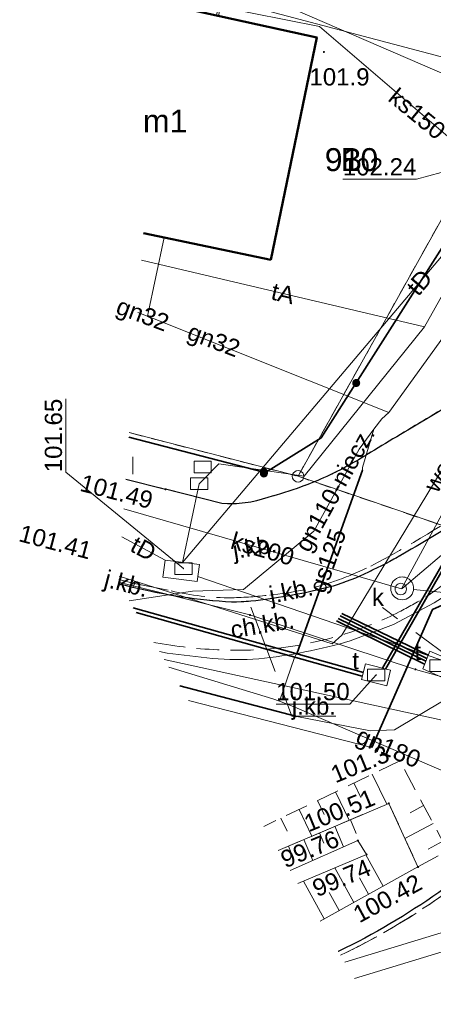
# Model space of a CAD drawing. Extents: x 6447898 to 6448503, y 5806748 to 5807122.
# Tile 7 of 50: x 6447898 to 6447916, y 5806909 to 5806952. Entities that reach past the tile are written whole.
import ezdxf
from ezdxf.enums import TextEntityAlignment as Align

# ---------------------------------------------------------------- set-up
doc = ezdxf.new("R2010")
doc.units = 0
doc.header["$PDSIZE"] = 0.75
for name, pattern in [('PRZER1-1', [2, 1, -1]), ('PRZER2-1', [3, 2, -1]), ('PRZER3-1', [4, 3, -1])]:
    doc.linetypes.add(name, pattern=pattern)
doc.layers.get('0').update_dxf_attribs({"linetype": 'CONTINUOUS', "lineweight": 13})
for name, color, linetype, lineweight in [('GEPPGD', 7, 'CONTINUOUS', 18), ('GESBZO', 1, 'CONTINUOUS', 50), ('GESBZO_O', 1, 'CONTINUOUS', 50), ('GESDZI', 7, 'CONTINUOUS', 18), ('GESDZI_O', 7, 'CONTINUOUS', 18), ('GESUZY', 3, 'PRZER1-1', 18), ('GESUZY_O', 3, 'PRZER1-1', 18), ('GSLKBA', 7, 'BARIERA_DROG_500', 18), ('GSLKOG', 7, 'CONTINUOUS', 35), ('GSLKRW', 7, 'CONTINUOUS', 25), ('GSPWPN', 42, 'CONTINUOUS', 13), ('GSPWPN_O', 42, 'CONTINUOUS', 13), ('GSPWPS', 7, 'CONTINUOUS', 13), ('GSPWPS_O', 7, 'CONTINUOUS', 13), ('GSSKOA', 7, 'PRZER3-1', 18), ('GSSKOA_O', 7, 'PRZER3-1', 18), ('GSSKOD', 7, 'PRZER2-1', 18), ('GSSKOD_O', 7, 'PRZER2-1', 18), ('GSSUTR', 7, 'PRZER2-1', 18), ('GSSZSN', 7, 'PRZER2-1', 18), ('GSSZSU', 7, 'CONTINUOUS', 18), ('GULEPR', 240, 'CONTINUOUS', 18), ('GULGPR', 2, 'CONTINUOUS', 18), ('GULGPR_O', 2, 'CONTINUOUS', 18), ('GULKPR', 32, 'CONTINUOUS', 18), ('GULKPR_O', 32, 'CONTINUOUS', 18), ('GULLOB', 7, 'CONTINUOUS', 35), ('GULTPR', 30, 'CONTINUOUS', 18), ('GULTPR_O', 30, 'CONTINUOUS', 18), ('GULWPR', 5, 'CONTINUOUS', 18), ('GULWPR_O', 5, 'CONTINUOUS', 18), ('GUPIKP', 7, 'CONTINUOUS', 18), ('GUPIWZ', 7, 'CONTINUOUS', 18), ('GUPIWZ_O', 7, 'CONTINUOUS', 18), ('GUPPRZ', 7, 'CONTINUOUS', 18), ('GUPPRZ_O', 7, 'CONTINUOUS', 18), ('GUSIKP', 7, 'CONTINUOUS', 18)]:
    doc.layers.add(name, color=color, linetype=linetype, lineweight=lineweight)
doc.styles.add('GEO-INFO', font='arial.ttf')
doc.linetypes.add('BARIERA_DROG_500', pattern='A,6.3,-0.0875,[133,gi.shx,S=0.35,R=0,X=-0.0875,Y=0],0,-0.6125', length=7)

# ---------------------------------------------------------------- blocks, each defined once
blk = doc.blocks.new('EPPGN')
blk.add_hatch(color=0).paths.add_polyline_path([(0, -0.09), (0.027812, -0.085595), (0.052901, -0.072812), (0.072812, -0.052901), (0.085595, -0.027812), (0.09, 0), (0.085595, 0.027812), (0.072812, 0.052901), (0.052901, 0.072812), (0.027812, 0.085595), (0, 0.09), (-0.027812, 0.085595), (-0.052901, 0.072812), (-0.072812, 0.052901), (-0.085595, 0.027812), (-0.09, 0), (-0.085595, -0.027812), (-0.072812, -0.052901), (-0.052901, -0.072812), (-0.027812, -0.085595)])
blk = doc.blocks.new('POINT')
at = {"color": 0}
blk.add_point((0, 0), dxfattribs=at)
blk = doc.blocks.new('KOLO')
blk.add_hatch(color=0).paths.add_polyline_path([(-0.5, 0), (-0.482963, -0.12941), (-0.433013, -0.25), (-0.353553, -0.353553), (-0.25, -0.433013), (-0.12941, -0.482963), (0, -0.5), (0.12941, -0.482963), (0.25, -0.433013), (0.353553, -0.353553), (0.433013, -0.25), (0.482963, -0.12941), (0.5, 0), (0.482963, 0.12941), (0.433013, 0.25), (0.353553, 0.353553), (0.25, 0.433013), (0.12941, 0.482963), (0, 0.5), (-0.12941, 0.482963), (-0.25, 0.433013), (-0.353553, 0.353553), (-0.433013, 0.25), (-0.482963, 0.12941)])
blk = doc.blocks.new('OKRAG_PELNY')
at = {"color": 0}
blk.add_lwpolyline([(0, 0.5), (0.12941, 0.482963), (0.25, 0.433013), (0.353553, 0.353553), (0.433013, 0.25), (0.482963, 0.12941), (0.5, 0), (0.482963, -0.12941), (0.433013, -0.25), (0.353553, -0.353553), (0.25, -0.433013), (0.12941, -0.482963), (0, -0.5), (-0.12941, -0.482963), (-0.25, -0.433013), (-0.353553, -0.353553), (-0.433013, -0.25), (-0.482963, -0.12941), (-0.5, 0), (-0.482963, 0.12941), (-0.433013, 0.25), (-0.353553, 0.353553), (-0.25, 0.433013), (-0.12941, 0.482963)], close=True, dxfattribs=at)
blk = doc.blocks.new('PROSTOKAT1_5-1_PELNY')
at = {"color": 0}
blk.add_lwpolyline([(0.75, -0.5), (-0.75, -0.5), (-0.75, 0.5), (0.75, 0.5)], close=True, dxfattribs=at)
blk = doc.blocks.new('EPPGS')
at = {"color": 0}
blk.add_lwpolyline([(0, 0.5), (0.154508, 0.475528), (0.293893, 0.404508), (0.404508, 0.293893), (0.475528, 0.154508), (0.5, 0), (0.475528, -0.154508), (0.404508, -0.293893), (0.293893, -0.404508), (0.154508, -0.475528), (0, -0.5), (-0.154508, -0.475528), (-0.293893, -0.404508), (-0.404508, -0.293893), (-0.475528, -0.154508), (-0.5, 0), (-0.475528, 0.154508), (-0.404508, 0.293893), (-0.293893, 0.404508), (-0.154508, 0.475528)], close=True, dxfattribs=at)

msp = doc.modelspace()

# ---------------------------------------------------------------- hatches: boundary and pattern name
at = {"layer": 'GSSUTR'}
h = msp.add_hatch(dxfattribs=at)
h.set_pattern_fill('PTTU04', color=256, scale=0.5, style=0)
h.set_pattern_definition([(90, (6440000, 5800000), (-2.5, 2.5), [0.75, -4.25]), (90, (6440000.5, 5800000), (-2.5, 2.5), [0.75, -4.25])])
h.paths.add_polyline_path([(6447902.841, 5806934.288), (6447902.697, 5806932.281), (6447904.42, 5806931.84), (6447904.79, 5806933.8)], flags=0)

# ---------------------------------------------------------------- linework, layer by layer
at = {"layer": 'GESBZO', "elevation": 10.18}
for points in [[(6447909.004, 5806941.835), (6447911.02, 5806951.529), (6447904.183, 5806953.022)], [(6447903.465, 5806942.991), (6447909.004, 5806941.835)]]:
    msp.add_lwpolyline(points, dxfattribs=at)
at = {"layer": 'GESDZI', "elevation": 10.22}
for points in [[(6447931.409, 5807121.58), (6447931.023, 5807107.268), (6447930.473, 5807087.03), (6447929.923, 5807066.761), (6447929.353, 5807046.463), (6447929.253, 5807042.383), (6447928.723, 5807022.695), (6447928.545, 5807016.098), (6447928.123, 5807000.496), (6447927.626, 5806981.92), (6447927.483, 5806976.918), (6447923.456, 5806959.369), (6447922.204, 5806953.91), (6447910.195, 5806932.402), (6447974.881, 5806910.343), (6447949.97, 5806954.35), (6447947.76, 5806958.22), (6447945.952, 5806961.309), (6447943.57, 5806972.007), (6447947.144, 5807106.691), (6447947.232, 5807111.508), (6447947.452, 5807118.377), (6447947.534, 5807120.909)], [(6447902.842, 5806934.305), (6447910.195, 5806932.402), (6447922.204, 5806953.91)], [(6447902.375, 5806927.785), (6447908.1, 5806926.36), (6447915.31, 5806923.99), (6447945.82, 5806915.54), (6447966.55, 5806901.71), (6447998.57, 5806868.616), (6447986.863, 5806889.257), (6447975.461, 5806909.323), (6447974.881, 5806910.343), (6447910.195, 5806932.402), (6447902.842, 5806934.305)], [(6447902.375, 5806927.785), (6447908.1, 5806926.36), (6447915.31, 5806923.99), (6447945.82, 5806915.54), (6447966.55, 5806901.71), (6447998.57, 5806868.616)]]:
    msp.add_lwpolyline(points, dxfattribs=at)
at = {"layer": 'GESUZY', "ltscale": 0.5, "elevation": 10.08}
for points in [[(6447928.123, 5807000.496), (6447927.626, 5806981.92), (6447927.483, 5806976.918), (6447923.456, 5806959.369), (6447922.204, 5806953.91), (6447910.195, 5806932.402), (6447974.881, 5806910.343), (6447949.97, 5806954.35), (6447947.76, 5806958.22), (6447945.952, 5806961.309), (6447943.57, 5806972.007), (6447944.025, 5806989.131)], [(6447902.842, 5806934.305), (6447910.195, 5806932.402), (6447922.204, 5806953.91), (6447904.498, 5806957.422)], [(6447914.408, 5806907.57), (6447938.603, 5806899.044), (6447954.122, 5806889.875), (6447972.271, 5806873.906), (6447982.121, 5806861.587), (6448001.07, 5806864.206), (6447998.57, 5806868.616), (6447986.863, 5806889.257), (6447975.461, 5806909.323), (6447974.881, 5806910.343), (6447910.195, 5806932.402), (6447902.842, 5806934.305)]]:
    msp.add_lwpolyline(points, dxfattribs=at)
at = {"layer": 'GSLKBA', "ltscale": 0.5, "elevation": 10.18}
msp.add_lwpolyline([(6447904.154, 5806924.766), (6447904.49, 5806924.7), (6447906.47, 5806924.46, 0.037818), (6447908.48, 5806924.45, 0.045812), (6447912.47, 5806925.23), (6447914.35, 5806925.95), (6447916.13, 5806926.89), (6447919.5, 5806929.04, -0.320185), (6447923.44, 5806929.06)], format="xyb", dxfattribs=at)
at = {"layer": 'GSLKOG', "elevation": 10.18}
for points in [[(6447908.707, 5806932.524), (6447911.207, 5806934.074), (6447919.27, 5806946.76), (6447918.74, 5806947.7)], [(6447902.828, 5806934.112), (6447908.71, 5806932.59)]]:
    msp.add_lwpolyline(points, dxfattribs=at)
at = {"layer": 'GSLKRW', "elevation": 10.18}
for points in [[(6447923.59, 5806938.24, 0.021514), (6447921.67, 5806937.8, 0.052402), (6447919.67, 5806937.15, 0.008757), (6447918.51, 5806936.54, -0.000568), (6447915.95, 5806935, -0.00081), (6447913.36, 5806933.45, -0.015464), (6447912.47, 5806932.92, -0.023583), (6447911.3, 5806932.33, -0.015291), (6447910.33, 5806931.94, -0.021381), (6447908.88, 5806931.48, -0.108293), (6447906.87, 5806931.22), (6447904.42, 5806931.84)], [(6447921.87, 5806932.16, 0.090017), (6447920.13, 5806932.04, 0.026523), (6447918.31, 5806931.26, -0.025718), (6447914.91, 5806929.1, -0.024367), (6447913.46, 5806928.32, -0.034733), (6447911.9, 5806927.67, -0.036302), (6447908.98, 5806927.07, -0.038899), (6447907.3, 5806926.92, -0.04609), (6447903, 5806927.56)], [(6447929.03, 5806932.1), (6447927.18, 5806927.44), (6447925.24, 5806923.91), (6447924.72, 5806923.06), (6447923.07, 5806920.7, -0.035927), (6447920.42, 5806917.65, -0.038092), (6447916.58, 5806914.45, -0.040113), (6447912.26, 5806911.85), (6447911.949, 5806911.695)]]:
    msp.add_lwpolyline(points, format="xyb", dxfattribs=at)
for points in [[(6447902.697, 5806932.281), (6447904.42, 5806931.84)], [(6447903, 5806927.56), (6447902.394, 5806927.718)]]:
    msp.add_lwpolyline(points, dxfattribs=at)
at = {"layer": 'GSSKOA', "ltscale": 0.5, "elevation": 10.18}
for points in [[(6447912.045, 5806911.532), (6447912.29, 5806911.65, 0.015444), (6447913.92, 5806912.51, 0.024732), (6447916.66, 5806914.27, 0.044964), (6447920.56, 5806917.54, 0.056969), (6447925.38, 5806923.8), (6447927.34, 5806927.35, 0.051426), (6447930.02, 5806934.95, 0.034314), (6447931.58, 5806942.86), (6447932.07, 5806946.84), (6447932.35, 5806949.88), (6447932.64, 5806953.91), (6447932.79, 5806957.91), (6447932.89, 5806960.94), (6447933.09, 5806966.9), (6447933.28, 5806970.99), (6447933.93, 5806985.88), (6447933.79, 5806985.883), (6447933.89, 5806987.86)], [(6447911.947, 5806911.697), (6447912.26, 5806911.85, 0.038424), (6447916.58, 5806914.45, 0.080534), (6447923.07, 5806920.7), (6447924.72, 5806923.06), (6447925.24, 5806923.91), (6447927.18, 5806927.44), (6447929.03, 5806932.1), (6447929.87, 5806935.03), (6447930.76, 5806938.92), (6447931.22, 5806941.54), (6447931.42, 5806942.92), (6447931.9, 5806946.91), (6447932.2, 5806949.9), (6447932.46, 5806953.92)], [(6447932.64, 5806953.91), (6447932.35, 5806949.88), (6447932.07, 5806946.84), (6447931.58, 5806942.86, -0.034314), (6447930.02, 5806934.95), (6447929.19, 5806932.01), (6447927.34, 5806927.35), (6447925.38, 5806923.8, -0.027851), (6447923.2, 5806920.6, -0.035678), (6447920.56, 5806917.54, -0.038687), (6447916.66, 5806914.27, -0.042766), (6447912.29, 5806911.65), (6447912.046, 5806911.532)], [(6447918.51, 5806936.54), (6447915.95, 5806935), (6447913.36, 5806933.45, -0.015464), (6447912.47, 5806932.92, -0.023583), (6447911.3, 5806932.33, -0.015291), (6447910.33, 5806931.94, -0.021381), (6447908.88, 5806931.48, -0.108293), (6447906.87, 5806931.22), (6447904.42, 5806931.84)], [(6447902.384, 5806927.909), (6447903.07, 5806927.73), (6447904.66, 5806927.41, 0.05728), (6447907.31, 5806927.11, 0.024789), (6447908.96, 5806927.23, 0.058762), (6447911.79, 5806927.83, 0.027081), (6447913.37, 5806928.49, 0.031723), (6447918.2, 5806931.43)]]:
    msp.add_lwpolyline(points, format="xyb", dxfattribs=at)
for points in [[(6447904.42, 5806931.84), (6447902.697, 5806932.281)], [(6447902.384, 5806927.909), (6447903.07, 5806927.73), (6447903, 5806927.56)], [(6447903, 5806927.56), (6447902.394, 5806927.718)]]:
    msp.add_lwpolyline(points, dxfattribs=at)
msp.add_lwpolyline([(6447903.07, 5806927.73), (6447904.66, 5806927.41, 0.05728), (6447907.31, 5806927.11, 0.024789), (6447908.96, 5806927.23, 0.058762), (6447911.79, 5806927.83, 0.027081), (6447913.37, 5806928.49, 0.031723), (6447918.2, 5806931.43), (6447920.05, 5806932.25), (6447920.13, 5806932.04, 0.026523), (6447918.31, 5806931.26, -0.025718), (6447914.91, 5806929.1, -0.024367), (6447913.46, 5806928.32, -0.034733), (6447911.9, 5806927.67, -0.036302), (6447908.98, 5806927.07, -0.038899), (6447907.3, 5806926.92, -0.04609), (6447903, 5806927.56)], format="xyb", close=True, dxfattribs=at)
at = {"layer": 'GSSKOA_O', "elevation": 10.8, "flags": 128}
msp.add_lwpolyline([(6447911.848, 5806921.951), (6447909.927, 5806921.951), (6447907.998, 5806927.075)], dxfattribs=at)
at = {"layer": 'GSSKOD', "ltscale": 0.5, "elevation": 10.18}
msp.add_lwpolyline([(6447903.915, 5806925.167), (6447904.28, 5806925.1, 0.039115), (6447907.25, 5806924.83, 0.032694), (6447909.25, 5806924.91, 0.052705), (6447912.45, 5806925.6, 0.035607), (6447914.6, 5806926.49, 0.007062), (6447915.76, 5806927.13, -0.038255), (6447919.15, 5806929.26, -0.12085), (6447920.54, 5806929.94, -0.048126), (6447921.4, 5806930.01, -0.147359), (6447923.08, 5806929.56), (6447924.17, 5806931.34, 0.062957), (6447922.96, 5806931.92, 0.143769), (6447920.13, 5806932.04, 0.026523), (6447918.31, 5806931.26, -0.025718), (6447914.91, 5806929.1, -0.024367), (6447913.46, 5806928.32, -0.034733), (6447911.9, 5806927.67, -0.036302), (6447908.98, 5806927.07, -0.038899), (6447907.3, 5806926.92, -0.04609), (6447903, 5806927.56), (6447902.394, 5806927.718)], format="xyb", dxfattribs=at)
at = {"layer": 'GSSKOD_O', "elevation": 10.8, "flags": 128}
msp.add_lwpolyline([(6447919.898, 5806924.28), (6447917.104, 5806924.28), (6447913.869, 5806926.681)], dxfattribs=at)
at = {"layer": 'GSSUTR', "ltscale": 0.5, "elevation": 10.1}
msp.add_lwpolyline([(6447902.697, 5806932.281), (6447904.42, 5806931.84)], dxfattribs=at)
at = {"layer": 'GSSZSN', "ltscale": 0.5, "elevation": 10.06}
for points in [[(6447916.71, 5806916.1), (6447914.63, 5806920), (6447908.697, 5806917.148)], [(6447909.322, 5806916.099), (6447914.15, 5806918.15), (6447915.42, 5806915.38), (6447916.71, 5806916.1)]]:
    msp.add_lwpolyline(points, dxfattribs=at)
at = {"layer": 'GSSZSN', "elevation": 10.06, "flags": 128}
for points in [[(6447913.427, 5806919.422), (6447914.057, 5806918.111)], [(6447912.63, 5806919.039), (6447912.937, 5806918.402)], [(6447911.834, 5806918.656), (6447912.428, 5806917.419)], [(6447911.037, 5806918.273), (6447911.326, 5806917.673)], [(6447910.24, 5806917.89), (6447910.8, 5806916.727)], [(6447915.666, 5806918.058), (6447915.074, 5806917.742)], [(6447909.444, 5806917.507), (6447909.715, 5806916.944)], [(6447916.082, 5806917.278), (6447914.851, 5806916.622)], [(6447916.498, 5806916.498), (6447915.859, 5806916.158)]]:
    msp.add_lwpolyline(points, dxfattribs=at)
at = {"layer": 'GSSZSU', "elevation": 10.06}
for points in [[(6447911.156, 5806913.024), (6447915.42, 5806915.38), (6447914.15, 5806918.15), (6447909.322, 5806916.099)], [(6447910.184, 5806914.654), (6447913.18, 5806915.93), (6447912.8, 5806916.53), (6447909.846, 5806915.22)]]:
    msp.add_lwpolyline(points, dxfattribs=at)
at = {"layer": 'GSSZSU', "elevation": 10.06, "flags": 128}
for points in [[(6447912.476, 5806917.439), (6447912.732, 5806916.836)], [(6447911.126, 5806916.866), (6447911.319, 5806916.412)], [(6447912.182, 5806916.256), (6447911.801, 5806917.152)], [(6447910.842, 5806915.662), (6447910.452, 5806916.579)], [(6447909.777, 5806916.293), (6447909.974, 5806915.829)], [(6447913.906, 5806914.543), (6447913.147, 5806915.916)], [(6447912.623, 5806913.834), (6447911.791, 5806915.338)], [(6447911.34, 5806913.125), (6447910.436, 5806914.761)], [(6447913.264, 5806914.189), (6447912.867, 5806914.908)], [(6447911.981, 5806913.48), (6447911.547, 5806914.265)]]:
    msp.add_lwpolyline(points, dxfattribs=at)
at = {"layer": 'GULEPR', "elevation": 10.14}
msp.add_lwpolyline([(6447945.2, 5806960.04), (6447945.06, 5806958.63), (6447945.07, 5806956.71), (6447945.25, 5806954.92), (6447945.66, 5806952.69), (6447945.53, 5806952.29), (6447940.1, 5806949.7), (6447940.22, 5806941.87), (6447939.99, 5806939.14), (6447939.47, 5806934.26), (6447939.13, 5806932.21), (6447934.5, 5806924.06), (6447934.38, 5806923.93), (6447922.663, 5806928.096), (6447922, 5806928.33), (6447921.94, 5806928.29), (6447919.77, 5806924.56), (6447914.4, 5806921.35), (6447913.35, 5806921.31), (6447910.14, 5806921.93), (6447905.041, 5806923.279)], dxfattribs=at)
at = {"layer": 'GULGPR', "elevation": 10.14}
for points in [[(6447913.5, 5806934.46), (6447913.84, 5806934.9), (6447914.146, 5806935.18), (6447921.565, 5806945.435), (6447922.576, 5806953.244), (6447923.659, 5806961.997), (6447925.75, 5806962.38), (6447926.04, 5806962.33)], [(6447914.146, 5806935.18), (6447903.641, 5806939.379), (6447904.356, 5806942.805)], [(6447903.217, 5806939.538), (6447903.641, 5806939.379)], [(6447902.835, 5806926.978), (6447905.595, 5806927.395), (6447907.814, 5806927.468), (6447910.89, 5806930.016), (6447912.86, 5806933.58), (6447913.5, 5806934.46)], [(6447909.39, 5806922.6), (6447910.04, 5806924.51), (6447910.16, 5806924.71), (6447913, 5806932.67), (6447913.01, 5806932.78), (6447913.5, 5806934.46)], [(6447918.22, 5806918.83), (6447910.06, 5806922.35), (6447909.39, 5806922.6), (6447909.1, 5806922.71), (6447904.564, 5806924.079)]]:
    msp.add_lwpolyline(points, dxfattribs=at)
at = {"layer": 'GULKPR', "elevation": 10.14}
for points in [[(6447928.94, 5806953.52), (6447922.674, 5806942.191), (6447914.7, 5806927.5)], [(6447918.044, 5806946.081), (6447911.125, 5806952), (6447906.725, 5806952.88), (6447906.635, 5806952.49)], [(6447914.7, 5806927.5), (6447902.605, 5806930.991)], [(6447923.99, 5806926.6), (6447915.23, 5806927.47)], [(6447922.963, 5806914.503), (6447912.227, 5806911.228)], [(6447923.197, 5806913.737), (6447912.649, 5806910.521)]]:
    msp.add_lwpolyline(points, dxfattribs=at)
at = {"layer": 'GULLOB', "elevation": 10.12}
for points in [[(6447922.75, 5806939.46), (6447913.88, 5806924.04)], [(6447914.01, 5806924), (6447922.87, 5806939.42)], [(6447910.16, 5806924.71), (6447913, 5806932.67)], [(6447913.41, 5806920.58), (6447916.05, 5806926.6), (6447920.25, 5806928.47)], [(6447913.04, 5806923.86), (6447903.016, 5806926.675)], [(6447903.138, 5806926.471), (6447912.99, 5806923.7)], [(6447912.03, 5806926.32), (6447915.81, 5806924.47)], [(6447915.86, 5806924.61), (6447912.11, 5806926.43)], [(6447911.87, 5806926.1), (6447915.71, 5806924.22)], [(6447915.76, 5806924.35), (6447911.95, 5806926.21)], [(6447910.14, 5806921.93), (6447905.041, 5806923.279)]]:
    msp.add_lwpolyline(points, dxfattribs=at)
at = {"layer": 'GULTPR', "elevation": 10.14}
for points in [[(6447930.74, 5806979.2), (6447930.303, 5806979.452), (6447929.553, 5806979.472), (6447926.293, 5806971.39), (6447923.232, 5806951.841), (6447920.145, 5806946.825), (6447915.703, 5806938.92), (6447910.457, 5806932.408), (6447906.745, 5806932.952), (6447905.89, 5806932.08), (6447905.155, 5806928.652)], [(6447905.155, 5806928.652), (6447925.81, 5806953.05), (6447927.467, 5806958.439), (6447928.741, 5806967.952), (6447929.216, 5806974.602), (6447930.588, 5806978.955), (6447930.74, 5806979.2)], [(6447903.381, 5806941.824), (6447915.703, 5806938.92)], [(6447902.517, 5806929.762), (6447904.405, 5806928.752)], [(6447905.428, 5806922.63), (6447913.41, 5806920.58), (6447916.05, 5806926.6), (6447920.25, 5806928.47), (6447924.36, 5806927.95), (6447933.03, 5806925.17), (6447944.93, 5806921.63)], [(6447905.83, 5806928.04), (6447937.37, 5806917.216)], [(6447912.03, 5806926.32), (6447915.81, 5806924.47)], [(6447912.11, 5806926.43), (6447915.86, 5806924.61)], [(6447904.358, 5806924.424), (6447937.37, 5806917.216)]]:
    msp.add_lwpolyline(points, dxfattribs=at)
at = {"layer": 'GULWPR', "elevation": 10.14}
for points in [[(6447906.731, 5806952.465), (6447907.072, 5806954.028), (6447920.424, 5806948.261), (6447922.739, 5806949.946), (6447927.687, 5806970.203)], [(6447902.394, 5806928.044), (6447911.68, 5806925.11), (6447912.11, 5806925.48), (6447921.38, 5806940.8), (6447927.77, 5806943.89), (6447928.71, 5806944.3), (6447928.98, 5806944.89), (6447929.44, 5806946.51), (6447930.11, 5806948.8), (6447930.91, 5806952.24), (6447931.19, 5806966.01), (6447931.17, 5806968.35)], [(6447929.44, 5806946.51), (6447929.18, 5806946.57), (6447928.75, 5806946.6), (6447920.51, 5806949.6), (6447906.38, 5806953.35), (6447906.18, 5806952.59)]]:
    msp.add_lwpolyline(points, dxfattribs=at)
at = {"layer": 'GUPIKP', "elevation": 1.4}
for points in [[(6447904.309, 5806928.011), (6447904.405, 5806928.752)], [(6447904.405, 5806928.752), (6447905.894, 5806928.558)], [(6447905.894, 5806928.558), (6447905.796, 5806927.814)], [(6447905.796, 5806927.814), (6447904.309, 5806928.011)]]:
    msp.add_lwpolyline(points, dxfattribs=at)
at = {"layer": 'GUPPRZ_O', "elevation": 10.8, "flags": 128}
for points in [[(6447912.147, 5806945.344), (6447915.35, 5806945.344), (6447918.044, 5806946.081)], [(6447900.078, 5806935.781), (6447900.078, 5806932.578), (6447905.2, 5806928.38)], [(6447919.014, 5806933.769), (6447919.014, 5806931.149), (6447914.73, 5806927.52)], [(6447909.241, 5806922.48), (6447912.445, 5806922.48), (6447913.6, 5806923.75)]]:
    msp.add_lwpolyline(points, dxfattribs=at)
at = {"layer": 'GUSIKP', "elevation": 10.14}
msp.add_lwpolyline([(6447915.23, 5806927.52, 0.579364), (6447914.48, 5806927.95, 1.726031)], format="xyb", close=True, dxfattribs=at)
for points in [[(6447915.93, 5806924.79), (6447917.07, 5806924.3), (6447916.71, 5806923.53), (6447915.63, 5806924.02)], [(6447913.13, 5806924.23), (6447914.23, 5806923.95), (6447914.07, 5806923.27), (6447912.96, 5806923.55)]]:
    msp.add_lwpolyline(points, close=True, dxfattribs=at)

# ---------------------------------------------------------------- block references
at = {"layer": 'GEPPGD', "xscale": 0.5, "yscale": 0.5}
for name, p in [('EPPGS', (6447910.195, 5806932.402, 10.24)), ('EPPGN', (6447908.1, 5806926.36, 10.24)), ('EPPGN', (6447915.31, 5806923.99, 10.24))]:
    msp.add_blockref(name, p, dxfattribs=at)
at = {"layer": 'GSLKOG', "xscale": 0.35, "yscale": 0.35}
for p in [(6447912.728, 5806936.466, 10.18), (6447908.707, 5806932.524, 10.18), (6447908.71, 5806932.59, 10.18)]:
    msp.add_blockref('KOLO', p, dxfattribs=at)
at = {"layer": 'GSPWPN', "xscale": 0.09, "yscale": 0.09}
for p in [(6447911.321, 5806950.893, 10.08), (6447914.63, 5806920, 10.08)]:
    msp.add_blockref('KOLO', p, dxfattribs=at)
at = {"layer": 'GSPWPS', "xscale": 0.09, "yscale": 0.09}
for p in [(6447904.42, 5806931.84, 10.08), (6447903.07, 5806927.73, 10.08), (6447914.15, 5806918.15, 10.08), (6447912.8, 5806916.53, 10.08), (6447913.18, 5806915.93, 10.08), (6447915.42, 5806915.38, 10.08)]:
    msp.add_blockref('KOLO', p, dxfattribs=at)
at = {"layer": 'GUPIKP', "xscale": 0.5, "yscale": 0.5}
for p in [(6447906.04, 5806932.805, 10.16), (6447905.89, 5806932.08, 10.16), (6447905.2, 5806928.38, 10.16)]:
    msp.add_blockref('PROSTOKAT1_5-1_PELNY', p, dxfattribs=at)
at = {"layer": 'GUPIWZ', "xscale": 0.5, "yscale": 0.5}
for name, p in [('OKRAG_PELNY', (6447914.67, 5806927.49, 10.18)), ('PROSTOKAT1_5-1_PELNY', (6447916.31, 5806924.15, 10.18)), ('PROSTOKAT1_5-1_PELNY', (6447913.597, 5806923.747, 10.18))]:
    msp.add_blockref(name, p, dxfattribs=at)
at = {"layer": 'GUPPRZ'}
for p in [(6447905.2, 5806928.38, 10.16), (6447914.73, 5806927.52, 10.16), (6447913.6, 5806923.75, 10.16)]:
    msp.add_blockref('POINT', p, dxfattribs=at)

# ---------------------------------------------------------------- texts
at = {"layer": 'GESBZO_O', "style": 'GEO-INFO'}
msp.add_text('m1', height=1, dxfattribs=at).set_placement((6447904.405, 5806947.884, 10.8), align=Align.MIDDLE)
at = {"layer": 'GESDZI_O', "style": 'GEO-INFO'}
msp.add_text('910', height=1, dxfattribs=at).set_placement((6447912.523, 5806946.201, 10.8), align=Align.MIDDLE_CENTER)
at = {"layer": 'GESUZY_O', "style": 'GEO-INFO'}
msp.add_text('B', height=1, dxfattribs=at).set_placement((6447912.523, 5806946.201, 10.8), align=Align.MIDDLE_CENTER)
at = {"layer": 'GSPWPN_O', "style": 'GEO-INFO'}
msp.add_text('101.9', height=0.75, dxfattribs=at).set_placement((6447910.691, 5806949.432, 10.8))
msp.add_text('101.3', height=0.75, rotation=22.4393, dxfattribs=at).set_placement((6447914.245, 5806920.02, 10.8), align=Align.RIGHT)
at = {"layer": 'GSPWPS_O', "style": 'GEO-INFO'}
msp.add_text('101.49', height=0.75, rotation=345.4486, dxfattribs=at).set_placement((6447903.747, 5806930.973, 10.8), align=Align.RIGHT)
for s, rotation, p in [('101.41', 345.4486, (6447897.979, 5806929.584, 10.8)), ('100.51', 22.4393, (6447910.658, 5806916.887, 10.8)), ('99.76', 22.4393, (6447909.637, 5806915.317, 10.8)), ('99.74', 22.4393, (6447911.02, 5806914.059, 10.8)), ('100.42', 28.6365, (6447912.865, 5806912.917, 10.8))]:
    msp.add_text(s, height=0.75, rotation=rotation, dxfattribs=at).set_placement(p)
at = {"layer": 'GSSKOA_O', "style": 'GEO-INFO'}
for rotation, p in [(9.0788, (6447908.319, 5806929.229, 10.8)), (11.4483, (6447909.908, 5806927.317, 10.8))]:
    msp.add_text('j.kb.', height=0.75, rotation=rotation, dxfattribs=at).set_placement(p, align=Align.MIDDLE)
msp.add_text('j.kb.', height=0.75, rotation=345.4221, dxfattribs=at).set_placement((6447902.721, 5806927.727, 10.8), align=Align.MIDDLE_CENTER)
msp.add_text('j.kb.', height=0.75, dxfattribs=at).set_placement((6447910.887, 5806922.39), align=Align.MIDDLE_CENTER)
at = {"layer": 'GSSKOD_O', "style": 'GEO-INFO'}
msp.add_text('ch.kb.', height=0.75, rotation=9.6432, dxfattribs=at).set_placement((6447908.634, 5806925.95, 10.8), align=Align.MIDDLE)
at = {"layer": 'GULGPR_O', "style": 'GEO-INFO'}
for s, rotation, p in [('gn32', 339.4461, (6447903.429, 5806939.458, 10.8)), ('gn180', 336.666, (6447914.14, 5806920.59, 10.8))]:
    msp.add_text(s, height=0.75, rotation=rotation, dxfattribs=at).set_placement(p, align=Align.MIDDLE_CENTER)
for s, rotation, p in [('gn32', 339.2634, (6447906.491, 5806938.238, 10.8)), ('gn110-niecz.', 61.0648, (6447911.875, 5806931.798, 10.8)), ('gs125', 70.3644, (6447911.58, 5806928.69, 10.8))]:
    msp.add_text(s, height=0.75, rotation=rotation, dxfattribs=at).set_placement(p, align=Align.MIDDLE)
at = {"layer": 'GULKPR_O', "style": 'GEO-INFO'}
msp.add_text('ks150', height=0.75, rotation=320.5027, dxfattribs=at).set_placement((6447915.395, 5806948.211, 10.8), align=Align.MIDDLE)
msp.add_text('ks200', height=0.75, rotation=343.9023, dxfattribs=at).set_placement((6447908.652, 5806929.245, 10.8), align=Align.MIDDLE_CENTER)
at = {"layer": 'GULTPR_O', "style": 'GEO-INFO'}
for s, rotation, p in [('tD', 49.7494, (6447915.483, 5806940.851, 10.8)), ('tA', 346.7398, (6447909.542, 5806940.372, 10.8)), ('tD', 331.8732, (6447903.461, 5806929.257, 10.8))]:
    msp.add_text(s, height=0.75, rotation=rotation, dxfattribs=at).set_placement(p, align=Align.MIDDLE_CENTER)
at = {"layer": 'GULWPR_O', "style": 'GEO-INFO'}
msp.add_text('wo160', height=0.75, rotation=58.8222, dxfattribs=at).set_placement((6447916.745, 5806933.14, 10.8), align=Align.MIDDLE_CENTER)
at = {"layer": 'GUPIWZ_O', "style": 'GEO-INFO'}
for s, p in [('k', (6447913.936, 5806926.756, 10.8)), ('t', (6447915.56, 5806924.4, 10.8)), ('t', (6447912.847, 5806923.997, 10.8))]:
    msp.add_text(s, height=0.75, dxfattribs=at).set_placement(p, align=Align.RIGHT)
at = {"layer": 'GUPPRZ_O', "style": 'GEO-INFO'}
for s, p in [('102.24', (6447912.147, 5806945.887)), ('101.50', (6447909.241, 5806923.022))]:
    msp.add_text(s, height=0.75, dxfattribs=at).set_placement(p, align=Align.MIDDLE_LEFT)
msp.add_text('101.65', height=0.75, rotation=90, dxfattribs=at).set_placement((6447899.535, 5806932.578), align=Align.MIDDLE_LEFT)

doc.saveas('drawing.dxf')
